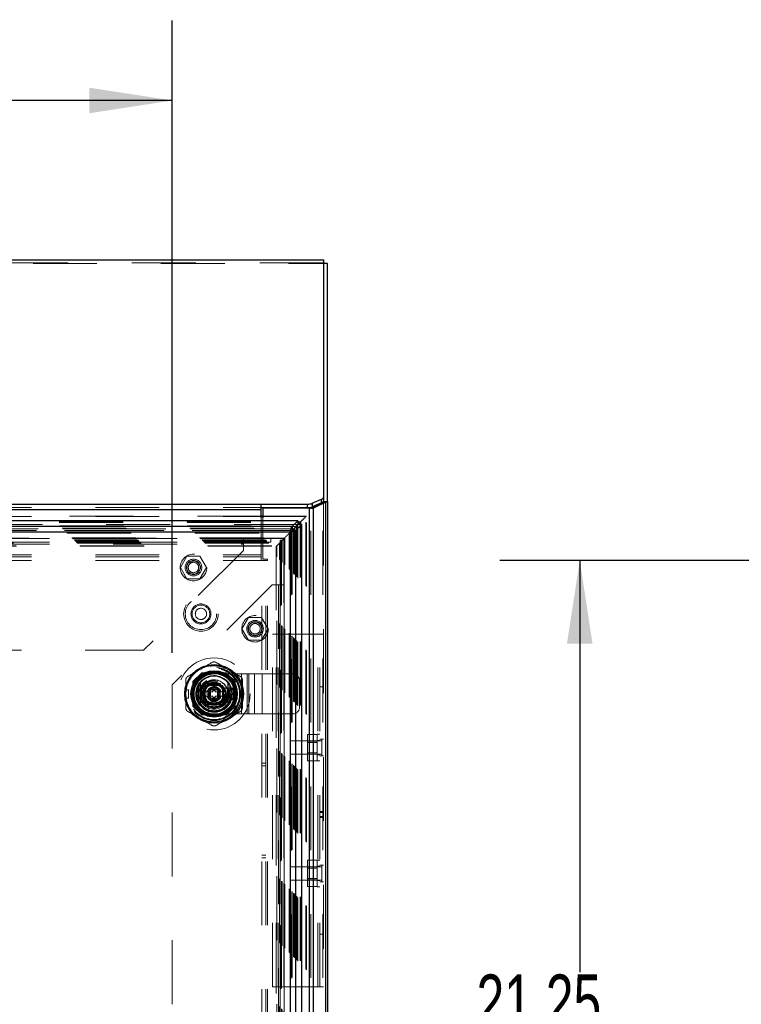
# Model space of a CAD drawing. Header units: inches. Extents: x 0.2 to 10.7, y 0.2 to 7.9.
# Tile 52 of 95: x 4.4 to 5.5, y 4.2 to 5.7. Entities that reach past the tile are written whole.
import ezdxf

# ---------------------------------------------------------------- set-up
doc = ezdxf.new("R2010")
doc.units = ezdxf.units.IN
doc.header["$MEASUREMENT"] = 0
doc.linetypes.add('HIDDEN', pattern=[0.075, 0.05, -0.025])
doc.layers.add('DIMENSIONS', color=140, linetype='Continuous')
doc.styles.add('SLDTEXTSTYLE0', font='TXT', dxfattribs={"width": 0.7})
doc.dimstyles.new('SLDDIMSTYLE0', dxfattribs={"dimtxt": 0.084961, "dimasz": 0.13, "dimexe": 0, "dimexo": 0.0625, "dimgap": 0.02124, "dimtad": 0, "dimtih": 1, "dimtoh": 1, "dimlfac": 12, "dimrnd": 1e-09, "dimzin": 12, "dimdsep": 46, "dimtxsty": 'SLDTEXTSTYLE0', "dimsah": 1, "dimcen": 0.09, "dimadec": 0, "dimazin": 3, "dimtfac": 1, "dimtofl": 0, "dimtmove": 0, "dimatfit": 3, "dimfxl": 0, "dimfrac": 2, "dimtolj": 1, "dimtzin": 12, "dimarcsym": 0})

# ---------------------------------------------------------------- blocks, each defined once
blk = doc.blocks.new('_D_1')
at = {"layer": 'DIMENSIONS'}
for p, q in [((3.4492, 4.7496), (3.4492, 5.7391)), ((4.6304, 4.7496), (4.6304, 5.7391)), ((3.4492, 5.6141), (3.7457, 5.6141)), ((3.8609, 5.6141), (3.8323, 5.6141)), ((3.8323, 5.6141), (3.8323, 5.4791)), ((4.184, 5.6141), (4.2125, 5.6141)), ((4.2125, 5.6141), (4.2125, 5.4791)), ((4.6304, 5.6141), (4.2991, 5.6141)), ((3.8323, 5.4791), (3.8609, 5.4791)), ((4.2125, 5.4791), (4.184, 5.4791))]:
    blk.add_line(p, q, dxfattribs=at)
for points in [[(3.4492, 5.6141), (3.5792, 5.5941), (3.5792, 5.6341)], [(4.6304, 5.6141), (4.5004, 5.6341), (4.5004, 5.5941)]]:
    blk.add_solid(points, dxfattribs=at)
at = {"layer": 'DIMENSIONS', "char_height": 0.08333, "attachment_point": 1, "style": 'SLDTEXTSTYLE0'}
for s, insert in [('14.17', (3.8609, 5.7406)), ('360.0', (3.8609, 5.5865))]:
    blk.add_mtext(s, dxfattribs=dict(at, insert=insert))
blk = doc.blocks.new('_D_17')
at = {"layer": 'DIMENSIONS'}
for p, q in [((6.0556, 4.8938), (5.1432, 4.8938)), ((5.2682, 4.8938), (5.2682, 4.2496)), ((5.1066, 4.1195), (5.0781, 4.1195)), ((5.0781, 4.1195), (5.0781, 3.9845)), ((5.4298, 4.1195), (5.4583, 4.1195)), ((5.4583, 4.1195), (5.4583, 3.9845)), ((5.0781, 3.9845), (5.1066, 3.9845)), ((5.4583, 3.9845), (5.4298, 3.9845)), ((5.2682, 3.1229), (5.2682, 3.8304)), ((6.0556, 3.1229), (5.1432, 3.1229))]:
    blk.add_line(p, q, dxfattribs=at)
for points in [[(5.2682, 4.8938), (5.2482, 4.7638), (5.2882, 4.7638)], [(5.2682, 3.1229), (5.2882, 3.2529), (5.2482, 3.2529)]]:
    blk.add_solid(points, dxfattribs=at)
at = {"layer": 'DIMENSIONS', "char_height": 0.08333, "attachment_point": 1, "style": 'SLDTEXTSTYLE0'}
for s, insert in [('21.25', (5.1066, 4.2459)), ('539.8', (5.1066, 4.0919)), ('OPENING', (5.0061, 3.9378))]:
    blk.add_mtext(s, dxfattribs=dict(at, insert=insert))

msp = doc.modelspace()

# ---------------------------------------------------------------- linework, layer by layer
at = {"color": 7, "linetype": 'Continuous', "lineweight": 25}
for p, q in [((3.2124963, 5.3644141), (4.8671629, 5.3644141)), ((4.8671629, 5.3644141), (4.8671629, 4.9928558)), ((4.8731629, 5.3589762), (4.8671629, 5.3589762)), ((4.8731629, 4.9862764), (4.8731629, 5.3589762)), ((3.3099963, 4.9822278), (4.7696629, 4.9822278)), ((4.7696629, 4.974071), (4.7696629, 4.9822278)), ((4.7696629, 4.9822278), (4.8420149, 4.9822278)), ((4.8420149, 4.9767899), (4.8420149, 4.9822278)), ((4.8472083, 4.9761225), (4.8662843, 4.9850961)), ((4.8493806, 4.9835172), (4.864112, 4.9897429)), ((4.864112, 4.9843051), (4.8493806, 4.9780793)), ((4.8493806, 4.9835172), (4.8493806, 4.9780793)), ((4.8705269, 4.9850961), (4.8514509, 4.9761225)), ((4.864112, 4.9843051), (4.864112, 4.9897429)), ((4.8662843, 4.9850961), (4.8705269, 4.9850961)), ((4.8669346, 4.985727), (4.8724778, 4.985727)), ((4.8671629, 4.9928558), (4.8671629, 4.9874179)), ((4.8671629, 4.9862764), (4.8671629, 4.9874179)), ((4.8671629, 4.9862764), (4.8731629, 4.9862764)), ((4.8705269, 3.0404469), (4.8705269, 4.9850961)), ((4.8731629, 4.9862764), (4.8731629, 3.0404469)), ((3.3099963, 4.974071), (4.7696629, 4.974071)), ((4.7696629, 4.9767899), (4.8420149, 4.9767899)), ((4.7696629, 4.960929), (4.7696629, 4.974071)), ((4.7720796, 4.9635625), (4.7696629, 4.9635625)), ((4.7720796, 4.9758636), (4.7720796, 4.960929)), ((4.845087, 4.9758636), (4.7720796, 4.9758636)), ((4.845087, 3.0404469), (4.845087, 4.9758636)), ((4.8503474, 4.9758636), (4.845087, 4.9758636)), ((4.8472083, 4.9761225), (4.8514509, 4.9761225)), ((4.8514509, 3.0404469), (4.8514509, 4.9761225)), ((4.8269883, 4.9560776), (3.2526302, 4.9560776)), ((4.7696629, 4.9626298), (4.7720796, 4.9626298)), ((4.8269883, 4.9560776), (4.8179038, 4.946993)), ((4.8263964, 4.9495768), (4.8179038, 4.9410842)), ((4.817913, 4.9410749), (4.8264064, 4.9495682)), ((4.8238219, 4.9410749), (4.8329064, 4.9501595)), ((4.8261878, 4.9534935), (4.830364, 4.9534935)), ((4.8262947, 4.9546267), (4.8314972, 4.9546267)), ((4.8264397, 4.9495692), (4.830364, 4.9534935)), ((4.8269883, 4.9560776), (4.8269883, 4.9556621)), ((4.830364, 4.9534935), (4.8314972, 4.9546267)), ((4.830364, 4.9493602), (4.830364, 4.9534935)), ((4.8314972, 4.9494671), (4.8314972, 4.9546267)), ((4.8329064, 4.9501595), (4.8325126, 4.9501595)), ((4.8329064, 3.0665514), (4.8329064, 4.9501595)), ((4.8179038, 4.946993), (3.2617147, 4.946993)), ((4.8149586, 4.9381298), (3.2646599, 4.9381298)), ((4.8149586, 4.9381298), (4.8149586, 3.078581)), ((4.8151158, 4.9382453), (4.8179292, 4.9410587)), ((4.8179038, 4.946993), (4.8179038, 4.9410842)), ((4.8238219, 4.9410749), (4.817913, 4.9410749)), ((4.8238219, 3.0756359), (4.8238219, 4.9410749)), ((4.6711584, 4.6987823), (4.6711584, 4.6714063)), ((4.720371, 4.6987823), (4.720371, 4.6714063))]:
    msp.add_line(p, q, dxfattribs=at)
at = {"color": 7, "linetype": 'HIDDEN', "lineweight": 18}
for p, q in [((3.2124963, 5.3589762), (4.8671629, 5.3589762)), ((4.8671629, 5.3599296), (3.2154963, 5.3599296)), ((4.8662843, 3.0404469), (4.8662843, 4.9850961)), ((4.8671629, 4.9862764), (4.8671629, 3.0404469)), ((3.3099963, 4.9767899), (4.7696629, 4.9767899)), ((3.3099963, 4.974071), (4.7696629, 4.974071)), ((4.7696629, 4.9635625), (3.3099963, 4.9635625)), ((4.8404286, 4.9635625), (4.7720796, 4.9635625)), ((4.8404242, 3.0531681), (4.8404242, 4.9635428)), ((4.845087, 3.0404469), (4.845087, 4.9758636)), ((4.8472083, 3.0404469), (4.8472083, 4.9761225)), ((4.8269883, 4.9501687), (3.2526302, 4.9501687)), ((3.2533238, 4.9546267), (4.8262947, 4.9546267)), ((3.2534307, 4.9534935), (4.8261878, 4.9534935)), ((3.2543232, 4.9484248), (4.8252954, 4.9484248)), ((3.3099963, 4.9626298), (4.7696629, 4.9626298)), ((4.7696629, 4.9028155), (4.7696629, 4.960929)), ((4.7720796, 4.9626298), (4.8395003, 4.9626298)), ((4.7720796, 4.960929), (4.7720796, 4.8962803)), ((4.8252954, 4.9484248), (4.8264397, 4.9495692)), ((4.8252954, 3.068286), (4.8252954, 4.9484248)), ((4.8269883, 4.9501687), (4.8263964, 4.9495768)), ((4.8264064, 4.9495682), (4.8269976, 4.9501595)), ((4.8269883, 4.9556621), (4.8269883, 4.9501687)), ((4.8325126, 4.9501595), (4.8269976, 4.9501595)), ((4.8269976, 3.0665514), (4.8269976, 4.9501595)), ((4.830364, 3.0673506), (4.830364, 4.9493602)), ((4.8314972, 3.0672437), (4.8314972, 4.9494671)), ((4.8378357, 4.9609662), (4.8395003, 4.9626298)), ((4.8395003, 3.054081), (4.8395003, 4.9626298)), ((4.8243116, 4.9474353), (3.2552919, 4.9474353)), ((3.2580729, 4.9446751), (4.8215456, 4.9446751)), ((3.2588868, 4.9438612), (4.8207317, 4.9438612)), ((3.2590365, 4.9437115), (4.820582, 4.9437115)), ((4.8203504, 4.943484), (3.2592803, 4.943484)), ((3.2616372, 4.9411081), (4.8179861, 4.9411081)), ((4.8179038, 4.9410842), (3.2617147, 4.9410842)), ((3.2618703, 4.9408777), (4.8177482, 4.9408777)), ((3.2641893, 4.9385587), (4.8154293, 4.9385587)), ((3.2643831, 4.9383384), (4.8152347, 4.9383384)), ((4.8149586, 4.9381298), (3.2646599, 4.9381298)), ((3.2654916, 4.9372564), (4.8141269, 4.9372564)), ((3.2662224, 4.9365256), (4.8133961, 4.9365256)), ((4.8133961, 4.9365256), (4.8141269, 4.9372564)), ((4.8133961, 3.0801852), (4.8133961, 4.9365256)), ((4.8141269, 4.9372564), (4.8151158, 4.9382453)), ((4.8141269, 3.0794545), (4.8141269, 4.9372564)), ((4.8149586, 4.9381298), (4.8149586, 3.078581)), ((4.8154293, 3.0781521), (4.8154293, 4.9385587)), ((4.816554, 4.9396804), (4.816554, 3.0770328)), ((4.8177482, 3.0758331), (4.8177482, 4.9408777)), ((4.8178822, 4.9410138), (4.8178822, 3.0756973)), ((4.817913, 3.0756359), (4.817913, 4.9410749)), ((4.8201748, 3.0733964), (4.8201748, 4.9433017)), ((4.820582, 3.0729994), (4.820582, 4.9437115)), ((4.8207317, 3.0728497), (4.8207317, 4.9438612)), ((4.8215456, 3.0720357), (4.8215456, 4.9446751)), ((4.8243903, 3.0691876), (4.8243903, 4.9475216)), ((3.2731063, 4.9296417), (4.8065122, 4.9296417)), ((3.2739396, 4.9288084), (4.8056789, 4.9288084)), ((4.8056643, 4.9288144), (3.2739605, 4.9288144)), ((4.8054901, 4.9286494), (3.2741068, 4.9286494)), ((3.2743563, 4.9283917), (4.8052622, 4.9283917)), ((3.2743563, 4.9283917), (4.8052622, 4.9283917)), ((3.2747729, 4.9279751), (4.8048456, 4.9279751)), ((3.2747751, 4.927962), (4.8048539, 4.927962)), ((3.2770646, 4.9256834), (4.8025539, 4.9256834)), ((3.2770646, 4.9256834), (4.8025539, 4.9256834)), ((3.2773056, 4.9254424), (4.8023129, 4.9254424)), ((3.2782348, 4.9245132), (4.8013837, 4.9245132)), ((3.2785229, 4.9242251), (4.8010956, 4.9242251)), ((3.2798725, 4.9228551), (4.7997668, 4.9228551)), ((3.2799138, 4.9228115), (4.7996919, 4.9228115)), ((3.2808528, 4.9218952), (4.7987657, 4.9218952)), ((3.2816258, 4.9211222), (4.7979927, 4.9211222)), ((3.2857163, 4.9170317), (4.7939022, 4.9170317)), ((3.3379621, 4.9284942), (4.7417121, 4.9284942)), ((3.3379621, 4.9224942), (4.7417121, 4.9224942)), ((3.3379621, 4.9194942), (4.7417121, 4.9194942)), ((3.3379621, 4.9194942), (4.7417121, 4.9194942)), ((4.7417121, 4.9284942), (4.7417121, 4.9194942)), ((4.7417121, 4.9284942), (4.7848788, 4.9284942)), ((4.7417121, 4.9224942), (4.7848788, 4.9224942)), ((4.7417121, 4.9194942), (4.7417121, 4.9097442)), ((4.7848788, 4.9224942), (4.7848788, 4.9284942)), ((4.7939022, 4.9170317), (4.7979927, 4.9211222)), ((4.7939022, 3.0996791), (4.7939022, 4.9170317)), ((4.7979927, 4.9211222), (4.7987657, 4.9218952)), ((4.7979927, 3.0955887), (4.7979927, 4.9211222)), ((4.7987657, 4.9218952), (4.7995226, 4.9226521)), ((4.7987657, 3.0948156), (4.7987657, 4.9218952)), ((4.8054064, 4.9258137), (4.7994064, 4.9258137)), ((4.7994064, 4.9258137), (4.7994064, 4.8558137)), ((4.799473, 4.922622), (4.799473, 3.0940897)), ((4.7996418, 4.9227713), (4.7997293, 4.9228587)), ((4.8001502, 4.9232797), (4.8002779, 4.9234074)), ((4.8010956, 4.9242251), (4.8013837, 4.9245132)), ((4.8010956, 4.9242251), (4.8010956, 3.0924858)), ((4.8013837, 3.0921976), (4.8013837, 4.9245132)), ((4.8023129, 4.9254424), (4.8056789, 4.9288084)), ((4.8023129, 3.0912684), (4.8023129, 4.9254424)), ((4.8025539, 3.0910274), (4.8025539, 4.9256834)), ((4.8025539, 3.0910274), (4.8025539, 4.9256834)), ((4.8047979, 4.9279373), (4.8047979, 3.0887435)), ((4.8048456, 3.0887358), (4.8048456, 4.9279751)), ((4.8052622, 3.0883191), (4.8052622, 4.9283917)), ((4.8052622, 4.9283917), (4.8052622, 3.0883191)), ((4.8054064, 4.9258137), (4.8054064, 4.8558137)), ((4.8054661, 3.0881384), (4.8054661, 4.9285652)), ((4.8056789, 4.9288084), (4.8065122, 4.9296417)), ((4.8056789, 3.0879024), (4.8056789, 4.9288084)), ((4.8056937, 4.739189), (4.8056978, 4.9287983)), ((4.8065122, 3.0870691), (4.8065122, 4.9296417)), ((3.2864178, 4.9162981), (4.7931832, 4.9162981)), ((3.3099963, 4.9028155), (4.7696629, 4.9028155)), ((3.3099963, 4.9028155), (4.7696629, 4.9028155)), ((4.7417121, 4.9097442), (4.5854621, 4.7534942)), ((4.7696629, 4.8938155), (4.7696629, 4.9028155)), ((4.7931738, 4.9163019), (4.7931738, 3.1004096)), ((3.3099963, 4.8998155), (4.7696629, 4.8998155)), ((3.3099963, 4.8938155), (4.7696629, 4.8938155)), ((4.6532418, 4.9007442), (4.6429938, 4.8829942)), ((4.6737377, 4.9007442), (4.6532418, 4.9007442)), ((4.6839857, 4.8829942), (4.6737377, 4.9007442)), ((4.7705796, 3.1228636), (4.7705796, 4.8937803)), ((4.7795796, 4.8937803), (4.7705796, 4.8937803)), ((4.7720796, 4.8962803), (4.7795796, 4.8962803)), ((4.7765796, 3.1228636), (4.7765796, 4.8937803)), ((4.7795796, 4.8937803), (4.7795796, 4.8962803)), ((4.7795796, 3.1228636), (4.7795796, 4.8937803)), ((4.7795796, 3.1228636), (4.7795796, 4.8937803)), ((4.6429938, 4.8829942), (4.6532418, 4.8652442)), ((4.6737377, 4.8652442), (4.6839857, 4.8829942)), ((4.7866564, 4.8558137), (4.6304064, 4.6995637)), ((4.6532418, 4.8652442), (4.6737377, 4.8652442)), ((4.7964064, 4.8558137), (4.7866564, 4.8558137)), ((4.7964064, 4.8558137), (4.7964064, 3.1608971)), ((4.8054064, 4.8558137), (4.7964064, 4.8558137)), ((4.7964064, 4.8558137), (4.7964064, 3.1608971)), ((4.7994064, 4.8558137), (4.7994064, 3.1608971)), ((4.8054064, 4.8558137), (4.8054064, 3.1608971)), ((4.7496585, 4.8049526), (4.7394105, 4.7872026)), ((4.7701544, 4.8049526), (4.7496585, 4.8049526)), ((4.7804024, 4.7872026), (4.7701544, 4.8049526)), ((4.7394105, 4.7872026), (4.7496585, 4.7694526)), ((4.7701544, 4.7694526), (4.7804024, 4.7872026)), ((4.7869963, 4.7785303), (4.7929963, 4.7785303)), ((4.7869963, 4.2266969), (4.7869963, 4.7785303)), ((4.7929963, 4.2266969), (4.7929963, 4.7785303)), ((4.7959963, 4.7785303), (4.7929963, 4.7785303)), ((4.7959963, 4.2266969), (4.7959963, 4.7785303)), ((4.7959963, 4.2266969), (4.7959963, 4.7785303)), ((4.8581629, 4.7785303), (4.7959963, 4.7785303)), ((4.8581629, 4.2266969), (4.8581629, 4.7785303)), ((4.8671629, 4.7785303), (4.8581629, 4.7785303)), ((4.8581629, 4.2266969), (4.8581629, 4.7785303)), ((4.8611629, 4.2266969), (4.8611629, 4.7785303)), ((4.7496585, 4.7694526), (4.7701544, 4.7694526)), ((3.4942121, 4.7534942), (4.5854621, 4.7534942)), ((4.676365, 4.7182026), (4.6626564, 4.704494)), ((4.676515, 4.7180526), (4.6628064, 4.704344)), ((4.7148645, 4.7182026), (4.676365, 4.7182026)), ((4.7150144, 4.7180526), (4.676515, 4.7180526)), ((4.7107994, 4.7179027), (4.68073, 4.7179027)), ((4.7100957, 4.7230397), (4.7122278, 4.7267326)), ((4.7100957, 4.7230397), (4.7214609, 4.716478)), ((4.7235929, 4.7201709), (4.7122278, 4.7267326)), ((4.7285731, 4.704494), (4.7148645, 4.7182026)), ((4.7214609, 4.716478), (4.7235929, 4.7201709)), ((4.6626564, 4.704494), (4.6626564, 4.6659945)), ((4.6628064, 4.704344), (4.6628064, 4.6658446)), ((4.6768228, 4.6850943), (4.6862937, 4.7014985)), ((4.6862937, 4.7014985), (4.7052357, 4.7014985)), ((4.6957631, 4.716346), (4.7270131, 4.716346)), ((4.7052357, 4.7014985), (4.7147066, 4.6850943)), ((4.7270131, 4.653846), (4.7270131, 4.716346)), ((4.7270131, 4.716346), (4.7501895, 4.716346)), ((4.7270131, 4.653846), (4.7270131, 4.716346)), ((4.728723, 4.704344), (4.7285731, 4.704494)), ((4.7285731, 4.6659945), (4.7285731, 4.704494)), ((4.728723, 4.6658446), (4.728723, 4.704344)), ((4.7386013, 4.653846), (4.7386013, 4.716346)), ((4.7476574, 4.653846), (4.7476574, 4.716346)), ((4.7501895, 4.653846), (4.7501895, 4.716346)), ((4.7501895, 4.716346), (4.7592456, 4.716346)), ((4.7592456, 4.653846), (4.7592456, 4.716346)), ((4.7592456, 4.716346), (4.7708338, 4.716346)), ((4.7708338, 4.653846), (4.7708338, 4.716346)), ((4.7708338, 4.716346), (4.8190964, 4.716346)), ((4.7708338, 4.653846), (4.7708338, 4.716346)), ((4.8295131, 4.6642626), (4.8295131, 4.7059293)), ((4.6304064, 4.6995637), (4.6304064, 3.3171471)), ((4.6514734, 4.691656), (4.6557375, 4.691656)), ((4.6514734, 4.6785326), (4.6514734, 4.691656)), ((4.6557375, 4.6785326), (4.6557375, 4.691656)), ((4.6629563, 4.700129), (4.6629563, 4.6700596)), ((4.6877266, 4.6883752), (4.678717, 4.6883752)), ((4.6826381, 4.698221), (4.6826381, 4.671971)), ((4.7088881, 4.698221), (4.6826381, 4.698221)), ((4.6826413, 4.6946609), (4.6826413, 4.6755277)), ((4.7053313, 4.6982177), (4.6861981, 4.6982177)), ((4.6877266, 4.6883752), (4.6877266, 4.6818135)), ((4.6883828, 4.6883752), (4.6877266, 4.6883752)), ((4.6883828, 4.6883752), (4.6883828, 4.6818135)), ((4.6886711, 4.6883752), (4.6883828, 4.6883752)), ((4.6897349, 4.6883752), (4.6886711, 4.6883752)), ((4.6886711, 4.6883752), (4.6886711, 4.6818135)), ((4.6904309, 4.6883752), (4.6897349, 4.6883752)), ((4.6897349, 4.6883752), (4.6897349, 4.6818135)), ((4.6904309, 4.6883752), (4.6904309, 4.6818135)), ((4.6937962, 4.6883752), (4.6904309, 4.6883752)), ((4.6937962, 4.6949368), (4.6977332, 4.6949368)), ((4.6937962, 4.6949368), (4.6937962, 4.6931324)), ((4.6937962, 4.6931324), (4.6977332, 4.6931324)), ((4.6937962, 4.6931324), (4.6937962, 4.6924762)), ((4.6937962, 4.6924762), (4.6977332, 4.6924762)), ((4.6937962, 4.6924762), (4.6937962, 4.6921879)), ((4.6937962, 4.6921879), (4.6937962, 4.6911241)), ((4.6937962, 4.6921879), (4.6977332, 4.6921879)), ((4.6937962, 4.6911241), (4.6937962, 4.6904281)), ((4.6937962, 4.6911241), (4.6977332, 4.6911241)), ((4.6937962, 4.6904281), (4.6937962, 4.6883752)), ((4.6937962, 4.6904281), (4.6977332, 4.6904281)), ((4.6977332, 4.6949368), (4.6977332, 4.6931324)), ((4.6977332, 4.6931324), (4.6977332, 4.6924762)), ((4.6977332, 4.6924762), (4.6977332, 4.6921879)), ((4.6977332, 4.6921879), (4.6977332, 4.6911241)), ((4.6977332, 4.6911241), (4.6977332, 4.6904281)), ((4.6977332, 4.6904281), (4.6977332, 4.6883752)), ((4.7010985, 4.6883752), (4.6977332, 4.6883752)), ((4.7010985, 4.6883752), (4.7010985, 4.6818135)), ((4.7017944, 4.6883752), (4.7010985, 4.6883752)), ((4.7028583, 4.6883752), (4.7017944, 4.6883752)), ((4.7017944, 4.6883752), (4.7017944, 4.6818135)), ((4.7028583, 4.6883752), (4.7028583, 4.6818135)), ((4.7031466, 4.6883752), (4.7028583, 4.6883752)), ((4.7031466, 4.6883752), (4.7031466, 4.6818135)), ((4.7038028, 4.6883752), (4.7031466, 4.6883752)), ((4.7038028, 4.6883752), (4.7038028, 4.6818135)), ((4.7128124, 4.6883752), (4.7038028, 4.6883752)), ((4.7088881, 4.671971), (4.7088881, 4.698221)), ((4.7088881, 4.6755277), (4.7088881, 4.6946609)), ((4.7229625, 4.6942807), (4.7093555, 4.6942807)), ((4.7128124, 4.6883752), (4.7127228, 4.6885303)), ((4.7163881, 4.6942626), (4.7263881, 4.6942626)), ((4.7188881, 4.6917626), (4.7163881, 4.6942626)), ((4.7163881, 4.6759293), (4.7163881, 4.6942626)), ((4.7188881, 4.6917626), (4.7238881, 4.6917626)), ((4.7188881, 4.6784293), (4.7188881, 4.6917626)), ((4.7238881, 4.6917626), (4.7263881, 4.6942626)), ((4.7238881, 4.6917626), (4.7238881, 4.6784293)), ((4.7263881, 4.6942626), (4.7263881, 4.6759293)), ((4.7285731, 4.6700596), (4.7285731, 4.700129)), ((4.8671629, 4.6962907), (4.8611629, 4.6962907)), ((4.6514734, 4.6785326), (4.6557375, 4.6785326)), ((4.6862937, 4.6686901), (4.6768228, 4.6850943)), ((4.6877266, 4.6818135), (4.678717, 4.6818135)), ((4.6826381, 4.671971), (4.7088881, 4.671971)), ((4.6861981, 4.671971), (4.7053313, 4.671971)), ((4.6865783, 4.6715036), (4.6865783, 4.6578965)), ((4.6883828, 4.6818135), (4.6877266, 4.6818135)), ((4.6886711, 4.6818135), (4.6883828, 4.6818135)), ((4.6897349, 4.6818135), (4.6886711, 4.6818135)), ((4.6904309, 4.6818135), (4.6897349, 4.6818135)), ((4.6937962, 4.6818135), (4.6904309, 4.6818135)), ((4.6937962, 4.6818135), (4.6937962, 4.6797605)), ((4.6937962, 4.6797605), (4.6977332, 4.6797605)), ((4.6937962, 4.6797605), (4.6937962, 4.6790646)), ((4.6937962, 4.6790646), (4.6937962, 4.6780007)), ((4.6937962, 4.6790646), (4.6977332, 4.6790646)), ((4.6937962, 4.6780007), (4.6977332, 4.6780007)), ((4.6937962, 4.6780007), (4.6937962, 4.6777124)), ((4.6937962, 4.6777124), (4.6977332, 4.6777124)), ((4.6937962, 4.6777124), (4.6937962, 4.6770563)), ((4.6937962, 4.6770563), (4.6977332, 4.6770563)), ((4.6937962, 4.6770563), (4.6937962, 4.6752518)), ((4.6937962, 4.6752518), (4.6977332, 4.6752518)), ((4.7010985, 4.6818135), (4.6977332, 4.6818135)), ((4.6977332, 4.6818135), (4.6977332, 4.6797605)), ((4.6977332, 4.6797605), (4.6977332, 4.6790646)), ((4.6977332, 4.6790646), (4.6977332, 4.6780007)), ((4.6977332, 4.6780007), (4.6977332, 4.6777124)), ((4.6977332, 4.6777124), (4.6977332, 4.6770563)), ((4.6977332, 4.6770563), (4.6977332, 4.6752518)), ((4.7017944, 4.6818135), (4.7010985, 4.6818135)), ((4.7028583, 4.6818135), (4.7017944, 4.6818135)), ((4.7031466, 4.6818135), (4.7028583, 4.6818135)), ((4.7038028, 4.6818135), (4.7031466, 4.6818135)), ((4.7128124, 4.6818135), (4.7038028, 4.6818135)), ((4.7147066, 4.6850943), (4.7052357, 4.6686901)), ((4.7127228, 4.6816583), (4.7128124, 4.6818135)), ((4.7188881, 4.6784293), (4.7163881, 4.6759293)), ((4.7263881, 4.6759293), (4.7163881, 4.6759293)), ((4.7238881, 4.6784293), (4.7188881, 4.6784293)), ((4.7238881, 4.6784293), (4.7263881, 4.6759293)), ((4.6626564, 4.6659945), (4.676365, 4.6522859)), ((4.7052357, 4.6686901), (4.6862937, 4.6686901)), ((4.7148645, 4.6522859), (4.7285731, 4.6659945)), ((4.7150144, 4.652136), (4.728723, 4.6658446)), ((4.676365, 4.6522859), (4.676515, 4.652136)), ((4.676365, 4.6522859), (4.7148645, 4.6522859)), ((4.676515, 4.652136), (4.7150144, 4.652136)), ((4.68073, 4.6522859), (4.7107994, 4.6522859)), ((4.6957631, 4.653846), (4.7270131, 4.653846)), ((4.7214609, 4.6537106), (4.7100957, 4.6471489)), ((4.7122278, 4.643456), (4.7100957, 4.6471489)), ((4.7235929, 4.6500177), (4.7122278, 4.643456)), ((4.7235929, 4.6500177), (4.7214609, 4.6537106)), ((4.7270131, 4.653846), (4.7501895, 4.653846)), ((4.7501895, 4.653846), (4.7592456, 4.653846)), ((4.7592456, 4.653846), (4.7708338, 4.653846)), ((4.7708338, 4.653846), (4.8190964, 4.653846)), ((4.8150796, 4.6114469), (4.8150796, 4.5906136)), ((4.8645588, 4.6114469), (4.8150796, 4.6114469)), ((4.8574129, 4.6215262), (4.8419963, 4.6215262)), ((4.8419963, 4.6215262), (4.8419963, 4.6112782)), ((4.8574129, 4.6112782), (4.8419963, 4.6112782)), ((4.8419963, 4.6112782), (4.8419963, 4.5907823)), ((4.8574129, 4.6091928), (4.8419963, 4.6091928)), ((4.8574129, 4.5801969), (4.8574129, 4.6218636)), ((4.8611629, 4.6218636), (4.8574129, 4.6218636)), ((4.8611629, 4.6120719), (4.8574129, 4.6120719)), ((4.8671629, 4.6140511), (4.8611629, 4.6140511)), ((4.8645588, 4.6140511), (4.8645588, 4.5880094)), ((4.8150796, 4.5906136), (4.8645588, 4.5906136)), ((4.8419963, 4.5928678), (4.8574129, 4.5928678)), ((4.8574129, 4.5907823), (4.8419963, 4.5907823)), ((4.8419963, 4.5907823), (4.8419963, 4.5805343)), ((4.8574129, 4.5805343), (4.8419963, 4.5805343)), ((4.8574129, 4.5899886), (4.8611629, 4.5899886)), ((4.8574129, 4.5801969), (4.8611629, 4.5801969)), ((4.8671629, 4.5880094), (4.8611629, 4.5880094)), ((4.7765796, 4.5765719), (4.7705796, 4.5765719)), ((4.7705796, 4.5724053), (4.7765796, 4.5724053)), ((4.8671629, 4.5012308), (4.8611629, 4.5012308)), ((4.8671629, 4.5008304), (4.8611629, 4.5008304)), ((4.8671629, 4.5005902), (4.8611629, 4.5005902)), ((4.8671629, 4.49977), (4.8611629, 4.49977)), ((4.8671629, 4.4993412), (4.8611629, 4.4993412)), ((4.8671629, 4.4932561), (4.8611629, 4.4932561)), ((4.8671629, 4.4922313), (4.8611629, 4.4922313)), ((4.8611629, 4.4920136), (4.8671629, 4.4920136)), ((4.8671629, 4.491847), (4.8611629, 4.491847)), ((4.7705796, 4.4328219), (4.7765796, 4.4328219)), ((4.7705796, 4.4286553), (4.7765796, 4.4286553)), ((4.8574129, 4.4246929), (4.8419963, 4.4246929)), ((4.8419963, 4.4246929), (4.8419963, 4.4144449)), ((4.8574129, 4.3833636), (4.8574129, 4.4250303)), ((4.8611629, 4.4250303), (4.8574129, 4.4250303)), ((4.8150796, 4.4146136), (4.8150796, 4.3937803)), ((4.8645588, 4.4146136), (4.8150796, 4.4146136)), ((4.8574129, 4.4144449), (4.8419963, 4.4144449)), ((4.8419963, 4.4144449), (4.8419963, 4.393949)), ((4.8574129, 4.4123594), (4.8419963, 4.4123594)), ((4.8611629, 4.4152386), (4.8574129, 4.4152386)), ((4.8671629, 4.4172178), (4.8611629, 4.4172178)), ((4.8645588, 4.4172178), (4.8645588, 4.3911761)), ((4.8150796, 4.3937803), (4.8645588, 4.3937803)), ((4.8419963, 4.3960344), (4.8574129, 4.3960344)), ((4.8574129, 4.393949), (4.8419963, 4.393949)), ((4.8419963, 4.393949), (4.8419963, 4.383701)), ((4.8574129, 4.3931553), (4.8611629, 4.3931553)), ((4.8574129, 4.383701), (4.8419963, 4.383701)), ((4.8574129, 4.3833636), (4.8611629, 4.3833636)), ((4.8671629, 4.3911761), (4.8611629, 4.3911761)), ((4.8671629, 4.3089365), (4.8611629, 4.3089365)), ((4.7869963, 4.2266969), (4.7929963, 4.2266969)), ((4.7959963, 4.2266969), (4.7929963, 4.2266969)), ((4.8581629, 4.2266969), (4.7959963, 4.2266969)), ((4.8671629, 4.2266969), (4.8581629, 4.2266969))]:
    msp.add_line(p, q, dxfattribs=at)
at = {"color": 7, "linetype": 'HIDDEN', "lineweight": 18, "flags": 128}
for points in [[(4.8001977, 4.9233253), (4.7999029, 4.923023), (4.7997219, 4.9228435), (4.7995924, 4.9227268), (4.7995526, 4.9226852), (4.7995228, 4.9226523), (4.7994935, 4.9226176), (4.7995562, 4.9226768), (4.8000388, 4.9231663), (4.8023129, 4.9254424), (4.8023129, 4.9254424)], [(4.7179104, 4.7234517), (4.7127143, 4.7260142), (4.7119834, 4.7263093)], [(4.7233486, 4.7197476), (4.7227276, 4.720233), (4.7179104, 4.7234517)], [(4.6519621, 4.691656), (4.6518523, 4.6908755), (4.6514734, 4.6850943)], [(4.6514734, 4.6850943), (4.6518523, 4.6793131), (4.6519621, 4.6785326)], [(4.7119834, 4.6438793), (4.7127143, 4.6441745), (4.7179104, 4.6467369)], [(4.7179104, 4.6467369), (4.7227276, 4.6499556), (4.7233486, 4.650441)]]:
    msp.add_lwpolyline(points, dxfattribs=at)
at = {"color": 7, "linetype": 'HIDDEN', "lineweight": 18}
for centre, radius in [((4.6634898, 4.8829942), 0.0208333), ((4.6635454, 4.8829942), 0.0208333), ((4.6634898, 4.8829942), 0.0130208), ((4.6634898, 4.8829942), 0.0110417), ((4.6634898, 4.8829942), 0.0104167), ((4.6634898, 4.8829942), 0.0081625), ((4.6752463, 4.8103636), 0.0270833), ((4.6752463, 4.8103636), 0.0245833), ((4.6752463, 4.8103636), 0.0245833), ((4.6752463, 4.8103636), 0.015625), ((4.6752463, 4.8103636), 0.0138333), ((4.6752463, 4.8103636), 0.0088333), ((4.7599064, 4.7872026), 0.0208333), ((4.7599064, 4.7872026), 0.0130208), ((4.7599064, 4.7872026), 0.0110417), ((4.7599064, 4.7872026), 0.0104167), ((4.7599064, 4.7872026), 0.0081625), ((4.6957647, 4.6850943), 0.0564167), ((4.6956564, 4.6852721), 0.04375), ((4.6957647, 4.6850943), 0.0415329), ((4.6957647, 4.6850943), 0.0415026), ((4.6957647, 4.6850943), 0.0408935), ((4.6957647, 4.6850943), 0.0400262), ((4.6957647, 4.6850943), 0.0362533), ((4.6957647, 4.6850943), 0.0360892), ((4.6957647, 4.6850943), 0.0337927), ((4.6957647, 4.6850943), 0.0334252), ((4.6957647, 4.6850943), 0.0319882), ((4.6957647, 4.6850943), 0.0270669), ((4.6957647, 4.6850943), 0.0264108), ((4.6957647, 4.6850943), 0.0264108), ((4.6957647, 4.6850943), 0.0262467), ((4.6957647, 4.6850943), 0.0237861), ((4.6957647, 4.6850943), 0.0209974), ((4.6957647, 4.6850943), 0.0200131), ((4.6957647, 4.6850943), 0.0172244), ((4.6957647, 4.6850943), 0.0164042), ((4.6957647, 4.6850943), 0.0162402), ((4.6957647, 4.6850943), 0.0149278), ((4.6957647, 4.6850943), 0.0098425), ((4.6957647, 4.6850943), 0.0080659), ((4.6957647, 4.6850943), 0.0078297)]:
    msp.add_circle(centre, radius, dxfattribs=at)
at = {"color": 7, "linetype": 'Continuous', "lineweight": 25}
for radius in [0.0459318, 0.0362814, 0.0358174, 0.0344488, 0.0328084, 0.0321054, 0.0180446]:
    msp.add_circle((4.6957647, 4.6850943), radius, dxfattribs=at)
for centre, radius, start, end in [((4.8423846, 5.0017988), 0.0195745, 268.9177419, 290.9407771), ((4.8631568, 4.9937306), 0.0041005, 283.4694691, 347.6813897), ((4.8631568, 4.9882928), 0.0041005, 283.4694691, 347.6813897), ((4.8423846, 4.9963609), 0.0195745, 268.9177419, 290.9407771), ((4.6957647, 4.6850943), 0.0278871, 40.1191669, 139.8808331), ((4.6957647, 4.6850943), 0.0281573, 150.9137041, 209.0862959), ((4.6957647, 4.6850943), 0.0281573, 330.9137041, 29.0862959), ((4.6957647, 4.6850943), 0.0278871, 220.1191669, 319.8808331)]:
    msp.add_arc(centre, radius, start, end, dxfattribs=at)
at = {"color": 7, "linetype": 'HIDDEN', "lineweight": 18}
for centre, radius, start, end in [((4.6957647, 4.6850943), 0.0442913, 120, 171.4803757), ((4.6957647, 4.6850943), 0.0442913, 68.5196243, 120), ((4.6957647, 4.6850943), 0.0442913, 0, 51.4803757), ((4.6957631, 4.685096), 0.03125, 90, 270), ((4.6957647, 4.6850943), 0.0287073, 18.6629249, 251.3370751), ((4.6957647, 4.6850943), 0.0218176, 7.3528467, 175.552299), ((4.6957647, 4.6850943), 0.0221457, 10.98225, 167.5591528), ((4.6957647, 4.6850943), 0.0173027, 108.5459072, 131.4540928), ((4.6957647, 4.6850943), 0.0173027, 48.5459072, 71.4540928), ((4.8190964, 4.7059293), 0.0104167, 0, 90), ((4.6957647, 4.6850943), 0.0173027, 168.5459072, 169.0697518), ((4.6957647, 4.6850943), 0.0114829, 16.6015496, 163.3984504), ((4.6957647, 4.6850943), 0.0108268, 17.6397014, 162.3602986), ((4.6957647, 4.6850943), 0.0287073, 251.3370751, 18.6629249), ((4.6957647, 4.6850943), 0.0045801, 115.4548319, 134.2475009), ((4.6957647, 4.6850943), 0.0045801, 45.7524991, 64.5451681), ((4.6957647, 4.6850943), 0.0173027, 10.9302482, 11.4540928), ((4.6957647, 4.6850943), 0.0442913, 188.5196243, 240), ((4.6957647, 4.6850943), 0.0221457, 191.9005369, 270), ((4.6957647, 4.6850943), 0.0218176, 189.0369276, 270), ((4.6957647, 4.6850943), 0.0173027, 190.9302482, 191.4540928), ((4.6957647, 4.6850943), 0.0173027, 228.5459072, 251.4540928), ((4.6957647, 4.6850943), 0.0114829, 196.6015496, 343.3984504), ((4.6957647, 4.6850943), 0.0108268, 197.6397014, 342.3602986), ((4.6957647, 4.6850943), 0.0045801, 225.7524991, 244.5451681), ((4.6957647, 4.6850943), 0.0218176, 270, 354.2412475), ((4.6957647, 4.6850943), 0.0221457, 270, 349.2593124), ((4.6957647, 4.6850943), 0.0045801, 295.4548319, 314.2475009), ((4.6957647, 4.6850943), 0.0173027, 288.5459072, 311.4540928), ((4.6957647, 4.6850943), 0.0173027, 348.5459072, 349.0697518), ((4.6957647, 4.6850943), 0.0442913, 308.5196243, 0), ((4.8190964, 4.6642626), 0.0104167, 270, 0), ((4.6957647, 4.6850943), 0.0442913, 240, 291.4803757)]:
    msp.add_arc(centre, radius, start, end, dxfattribs=at)
at = {"color": 7, "linetype": 'Continuous', "lineweight": 25}
for points in [[(4.8669346, 4.985727), (4.8667841, 4.9855164), (4.8665624, 4.9853068), (4.8662843, 4.9850961)], [(4.8669346, 4.985727), (4.8670848, 4.9859102), (4.8671629, 4.9860933), (4.8671629, 4.9862764)], [(4.8724778, 4.985727), (4.8720262, 4.9855163), (4.8713615, 4.9853068), (4.8705269, 4.9850961)], [(4.8724778, 4.985727), (4.8729295, 4.9859105), (4.8731629, 4.9860929), (4.8731629, 4.9862764)], [(4.8472083, 4.9761225), (4.8470943, 4.9760362), (4.8469712, 4.9759499), (4.8468404, 4.9758636)], [(4.8514509, 4.9761225), (4.8511091, 4.9760362), (4.8507397, 4.9759499), (4.8503474, 4.9758636)]]:
    msp.add_open_spline(points, degree=3, dxfattribs=at)
at = {"color": 7, "linetype": 'HIDDEN', "lineweight": 18}
for points, knots in [([(4.8395003, 4.9626298), (4.8397234, 4.9628566), (4.8400877, 4.963227), (4.8404254, 4.9635543), (4.8404381, 4.9635656), (4.8404086, 4.9635437), (4.8403734, 4.9635124), (4.8403229, 4.9634608), (4.8402341, 4.9633642), (4.8399832, 4.9631053), (4.8388892, 4.9620178), (4.8373428, 4.9604682), (4.8360395, 4.9591677), (4.8354929, 4.9586223)], [0, 0, 0, 0, 0.176082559, 0.28754318, 0.309091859, 0.319324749, 0.329137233, 0.33878092, 0.348818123, 0.371546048, 0.438411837, 0.764478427, 1, 1, 1, 1]), ([(4.8252954, 4.9484248), (4.8253071, 4.9484371), (4.8253317, 4.948463), (4.825313, 4.9484463), (4.8252588, 4.9483889), (4.8251659, 4.9482889), (4.8250608, 4.9481816), (4.8249745, 4.9480966), (4.8248896, 4.9480164), (4.8247517, 4.947883), (4.8245716, 4.9477016), (4.8244454, 4.9475735), (4.8243942, 4.9475216)], [0, 0, 0, 0, 0.085431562, 0.179170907, 0.285214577, 0.403268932, 0.529813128, 0.582231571, 0.61667063, 0.726637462, 0.889103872, 1, 1, 1, 1]), ([(4.8319053, 4.9550333), (4.8318161, 4.9549446), (4.8313114, 4.9544426), (4.830362, 4.9535056), (4.8291133, 4.9522461), (4.8283067, 4.9514373), (4.8278889, 4.9510184)], [0, 0, 0, 0, 0.072279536, 0.40907224, 0.693928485, 1, 1, 1, 1]), ([(4.8153779, 4.9385072), (4.8152562, 4.9383855), (4.8148614, 4.9379902), (4.8140721, 4.9372071), (4.8132146, 4.9363262), (4.8126594, 4.9357575), (4.8123678, 4.9355093), (4.8119215, 4.9350102), (4.8114584, 4.9346077), (4.8104885, 4.9336084), (4.8092799, 4.9324163), (4.807902, 4.9310255), (4.8067336, 4.92987), (4.8060947, 4.9292242), (4.8057157, 4.928845), (4.8054349, 4.9285681), (4.8051606, 4.9282782), (4.8049572, 4.9280735), (4.8048444, 4.9279783), (4.8047862, 4.9279129), (4.8047881, 4.9279005), (4.8048157, 4.92793), (4.8048226, 4.9279373)], [0, 0, 0, 0, 0.034962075, 0.113523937, 0.187418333, 0.225545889, 0.240892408, 0.252539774, 0.349826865, 0.434570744, 0.577106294, 0.723840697, 0.806992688, 0.851076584, 0.867192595, 0.891302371, 0.913485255, 0.93287411, 0.950482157, 0.962243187, 0.990567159, 1, 1, 1, 1]), ([(4.8207317, 4.9438612), (4.8207551, 4.9438846), (4.8208022, 4.9439318), (4.8208564, 4.9439867), (4.8208649, 4.9439956), (4.8207959, 4.9439255), (4.8206939, 4.9438232), (4.8205762, 4.943705), (4.8203943, 4.9435291), (4.8202498, 4.9433812), (4.8201721, 4.9433017)], [0, 0, 0, 0, 0.082092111, 0.1652609, 0.338053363, 0.518458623, 0.609869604, 0.701656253, 0.839569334, 1, 1, 1, 1]), ([(4.7956407, 4.9187702), (4.7955516, 4.918679), (4.7953144, 4.9184364), (4.7948874, 4.9179884), (4.79437, 4.9174497), (4.79387, 4.9169717), (4.7934662, 4.9166189), (4.7932835, 4.9164215), (4.7932008, 4.916328), (4.7931666, 4.9162889), (4.7931937, 4.9163103), (4.7934053, 4.9165223), (4.7936927, 4.9168169), (4.7939022, 4.9170317)], [0, 0, 0, 0, 0.060962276, 0.162100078, 0.263836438, 0.371028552, 0.468190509, 0.513876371, 0.560004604, 0.605872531, 0.652123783, 0.746279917, 1, 1, 1, 1]), ([(4.800277, 4.9234065), (4.8002657, 4.9233952), (4.7996737, 4.9228032), (4.7984739, 4.9216019), (4.7973409, 4.9204656), (4.7966723, 4.9198015), (4.7966203, 4.9197498)], [0, 0, 0, 0, 0.008343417, 0.436432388, 0.956104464, 1, 1, 1, 1]), ([(4.7997488, 4.9228794), (4.7997562, 4.9207364), (4.7997771, 4.9146557), (4.7997946, 4.9036185), (4.7998058, 4.8888728), (4.7998066, 4.8717312), (4.7998016, 4.8472159), (4.7997968, 4.8167804), (4.7998015, 4.7714048), (4.7997994, 4.717091), (4.7998006, 4.5985667), (4.7997995, 4.3656375), (4.7998, 3.9777704), (4.7998006, 3.6365154), (4.7997996, 3.4015627), (4.7998015, 3.31357), (4.7997966, 3.2474369), (4.7998001, 3.2030215), (4.7998054, 3.1805788), (4.7998063, 3.1593348), (4.7997952, 3.1405924), (4.7997696, 3.1249855), (4.7997343, 3.112426), (4.7996958, 3.102488), (4.7996663, 3.0966126), (4.7996545, 3.0940023), (4.7996541, 3.0939275)], [0, 0, 0, 0, 0.003515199, 0.009974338, 0.018104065, 0.027702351, 0.038091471, 0.058316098, 0.077625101, 0.112520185, 0.147406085, 0.272038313, 0.494589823, 0.783617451, 0.831792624, 0.879978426, 0.927950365, 0.940269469, 0.952832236, 0.964762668, 0.97511566, 0.983575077, 0.990362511, 0.995716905, 0.999877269, 1, 1, 1, 1]), ([(4.8054188, 4.9285652), (4.8054514, 4.9286031), (4.805513, 4.9286747), (4.8055209, 4.928652), (4.8054562, 4.9285825), (4.8053545, 4.9285058), (4.8052353, 4.9283935), (4.8050717, 4.9282245), (4.8047464, 4.9278657), (4.8037296, 4.926876), (4.802386, 4.9255114), (4.8012689, 4.9243971), (4.8008029, 4.9239324)], [0, 0, 0, 0, 0.069433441, 0.131283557, 0.156485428, 0.191752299, 0.212394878, 0.235197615, 0.288500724, 0.387970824, 0.744729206, 1, 1, 1, 1]), ([(4.8049842, 4.9281137), (4.8049784, 4.9281074), (4.8049414, 4.9280675), (4.80368, 4.9267358), (4.8024294, 4.925522), (4.8012093, 4.9243378)], [0, 0, 0, 0, 0.0045110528, 0.0288542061, 1, 1, 1, 1]), ([(4.6924839, 4.7343434), (4.6929819, 4.7346309), (4.6935077, 4.7348486), (4.6946138, 4.7351461), (4.6951908, 4.7352222), (4.6963331, 4.7352227), (4.6969133, 4.7351463), (4.6980153, 4.7348507), (4.6985475, 4.7346309), (4.6990455, 4.7343434)], [0, 0, 0, 0, 0.25, 0.25, 0.5, 0.5, 0.75, 0.75, 1, 1, 1, 1]), ([(4.6514734, 4.7068775), (4.6514734, 4.7074526), (4.6515477, 4.7080168), (4.6518431, 4.7091235), (4.6520657, 4.7096613), (4.6526364, 4.7106507), (4.6529928, 4.7111151), (4.6537997, 4.7119216), (4.6542561, 4.7122726), (4.6547542, 4.7125601)], [0, 0, 0, 0, 0.25, 0.25, 0.5, 0.5, 0.75, 0.75, 1, 1, 1, 1]), ([(4.7367752, 4.7125601), (4.7372732, 4.7122726), (4.7377247, 4.7119261), (4.7385353, 4.7111169), (4.7388898, 4.7106553), (4.7394613, 4.7096663), (4.7396853, 4.7091255), (4.7399803, 4.7080234), (4.740056, 4.7074527), (4.740056, 4.7068775)], [0, 0, 0, 0, 0.25, 0.25, 0.5, 0.5, 0.75, 0.75, 1, 1, 1, 1]), ([(4.7264054, 4.6942807), (4.7264054, 4.6942807), (4.7263111, 4.6942807), (4.7259542, 4.6942807), (4.7256908, 4.6942807), (4.7250494, 4.6942807), (4.7246662, 4.6942807), (4.7238474, 4.6942807), (4.7234063, 4.6942807), (4.7229625, 4.6942807)], [0, 0, 0, 0, 0.25, 0.25, 0.5, 0.5, 0.75, 0.75, 1, 1, 1, 1]), ([(4.6547542, 4.6576285), (4.6542561, 4.6579161), (4.6538047, 4.6582625), (4.6529941, 4.6590717), (4.6526396, 4.6595334), (4.6520681, 4.6605223), (4.6518441, 4.6610631), (4.6515491, 4.6621652), (4.6514734, 4.662736), (4.6514734, 4.6633111)], [0, 0, 0, 0, 0.25, 0.25, 0.5, 0.5, 0.75, 0.75, 1, 1, 1, 1]), ([(4.6865783, 4.6578965), (4.6865783, 4.6574524), (4.6865783, 4.6570175), (4.6865783, 4.6561922), (4.6865783, 4.6558132), (4.6865783, 4.654846), (4.6865783, 4.6544536), (4.6865783, 4.6544536)], [0, 0, 0, 0, 0.25, 0.25, 0.5, 0.5, 1, 1, 1, 1]), ([(4.740056, 4.6633111), (4.740056, 4.662736), (4.7399817, 4.6621718), (4.7396862, 4.6610652), (4.7394637, 4.6605274), (4.738893, 4.6595379), (4.7385366, 4.6590736), (4.7377297, 4.658267), (4.7372733, 4.6579161), (4.7367752, 4.6576285)], [0, 0, 0, 0, 0.25, 0.25, 0.5, 0.5, 0.75, 0.75, 1, 1, 1, 1]), ([(4.6990455, 4.6358453), (4.6985475, 4.6355577), (4.6980217, 4.63534), (4.6969156, 4.6350426), (4.6963386, 4.6349664), (4.6951963, 4.6349659), (4.694616, 4.6350424), (4.6935141, 4.6353379), (4.6929819, 4.6355577), (4.6924839, 4.6358453)], [0, 0, 0, 0, 0.25, 0.25, 0.5, 0.5, 0.75, 0.75, 1, 1, 1, 1]), ([(4.8611629, 4.4934464), (4.8621628, 4.4934487), (4.8641628, 4.4934533), (4.8661628, 4.4934487), (4.8671629, 4.4934464)], [0, 0, 0, 0, 0.4999544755, 1, 1, 1, 1])]:
    msp.add_open_spline(points, degree=3, knots=knots, dxfattribs=at)
at = {"color": 7, "linetype": 'Continuous', "lineweight": 25}
for points, knots in [([(4.8314972, 4.9546267), (4.832005, 4.9551307), (4.8330276, 4.9561456), (4.835429, 4.9585624), (4.8373063, 4.9604375), (4.8378357, 4.9609662)], [0, 0, 0, 0, 0.414643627, 0.834948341, 1, 1, 1, 1]), ([(4.8149586, 4.9381298), (4.8152041, 4.939177), (4.8154495, 4.9402239), (4.8159403, 4.942192), (4.8161858, 4.9431127), (4.8166766, 4.9447171), (4.8169221, 4.9454004), (4.8174129, 4.9464476), (4.8176583, 4.9468112), (4.8179038, 4.946993)], [0, 0, 0, 0, 0.25, 0.25, 0.5, 0.5, 0.75, 0.75, 1, 1, 1, 1]), ([(4.8179038, 4.9410842), (4.8178336, 4.9410641), (4.8176934, 4.9410238), (4.817483, 4.9409267), (4.8172727, 4.9408039), (4.8170623, 4.940654), (4.8168519, 4.9404792), (4.8166416, 4.9402809), (4.8163787, 4.9400066), (4.816063, 4.9396374), (4.8156949, 4.9391611), (4.8153268, 4.9386534), (4.8150813, 4.9383043), (4.8149586, 4.9381298)], [0, 0, 0, 0, 0.071448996, 0.142897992, 0.214346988, 0.285795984, 0.35724498, 0.428693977, 0.500142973, 0.625107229, 0.750071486, 0.875035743, 1, 1, 1, 1]), ([(4.8238219, 4.9410749), (4.8236401, 4.9408295), (4.8232765, 4.9405841), (4.8222293, 4.9400932), (4.8215459, 4.9398478), (4.8199415, 4.9393569), (4.8190208, 4.9391115), (4.8170528, 4.9386206), (4.8160058, 4.9383752), (4.8149586, 4.9381298)], [0, 0, 0, 0, 0.25, 0.25, 0.5, 0.5, 0.75, 0.75, 1, 1, 1, 1]), ([(4.8149586, 4.9381298), (4.8150584, 4.9381999), (4.8152578, 4.9383401), (4.815554, 4.9385505), (4.8158444, 4.9387609), (4.8161259, 4.9389712), (4.8163958, 4.9391816), (4.8166514, 4.939392), (4.8169497, 4.9396548), (4.8172688, 4.9399705), (4.8175688, 4.9403386), (4.8177961, 4.9407068), (4.8178741, 4.9409522), (4.817913, 4.9410749)], [0, 0, 0, 0, 0.071448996, 0.142897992, 0.214346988, 0.285795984, 0.35724498, 0.428693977, 0.500142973, 0.625107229, 0.750071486, 0.875035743, 1, 1, 1, 1]), ([(4.674286, 4.7028808), (4.6741435, 4.7027087), (4.6739146, 4.7024759), (4.6733836, 4.7019076), (4.6730832, 4.7015722), (4.6724982, 4.7008504), (4.6722077, 4.7004586), (4.6716585, 4.6996408), (4.6714006, 4.6992177), (4.6711584, 4.6987823)], [0, 0, 0, 0, 0.25, 0.25, 0.5, 0.5, 0.75, 0.75, 1, 1, 1, 1]), ([(4.6744392, 4.6671244), (4.6744392, 4.6671244), (4.6744392, 4.6671773), (4.6744392, 4.667381), (4.6744392, 4.6675344), (4.6744392, 4.667926), (4.6744392, 4.6681623), (4.6744392, 4.6687067), (4.6744392, 4.6690164), (4.6744392, 4.6700086), (4.6744392, 4.6707706), (4.6744392, 4.6723993), (4.6744392, 4.6732534), (4.6744392, 4.6750163), (4.6744392, 4.6759308), (4.6744392, 4.677758), (4.6744392, 4.6786749), (4.6744392, 4.6814324), (4.6744392, 4.6832792), (4.6744392, 4.6869829), (4.6744392, 4.6888481), (4.6744392, 4.6925442), (4.6744392, 4.6943908), (4.6744392, 4.6970101), (4.6744392, 4.6978656), (4.6744392, 4.6994785), (4.6744392, 4.7002274), (4.6744392, 4.7015424), (4.6744392, 4.7020815), (4.6744392, 4.7026618), (4.6744392, 4.7028118), (4.6744392, 4.703012), (4.6744392, 4.7030642), (4.6744392, 4.7030642)], [0, 0, 0, 0, 0.03125, 0.03125, 0.0625, 0.0625, 0.09375, 0.09375, 0.125, 0.125, 0.1875, 0.1875, 0.25, 0.25, 0.3125, 0.3125, 0.375, 0.375, 0.5, 0.5, 0.625, 0.625, 0.75, 0.75, 0.8125, 0.8125, 0.875, 0.875, 0.9375, 0.9375, 0.96875, 0.96875, 1, 1, 1, 1]), ([(4.7170902, 4.7030642), (4.7170902, 4.7030642), (4.7170902, 4.7030113), (4.7170902, 4.7028077), (4.7170902, 4.7026542), (4.7170902, 4.7022627), (4.7170902, 4.7020264), (4.7170902, 4.7014819), (4.7170902, 4.7011722), (4.7170902, 4.7001801), (4.7170902, 4.6994181), (4.7170902, 4.6977893), (4.7170902, 4.6969353), (4.7170902, 4.6951723), (4.7170902, 4.6942579), (4.7170902, 4.6924307), (4.7170902, 4.6915137), (4.7170902, 4.6887562), (4.7170902, 4.6869095), (4.7170902, 4.6832058), (4.7170902, 4.6813405), (4.7170902, 4.6776444), (4.7170902, 4.6757978), (4.7170902, 4.6731785), (4.7170902, 4.672323), (4.7170902, 4.6707101), (4.7170902, 4.6699613), (4.7170902, 4.6686463), (4.7170902, 4.6681071), (4.7170902, 4.6675268), (4.7170902, 4.6673768), (4.7170902, 4.6671766), (4.7170902, 4.6671244), (4.7170902, 4.6671244)], [0, 0, 0, 0, 0.03125, 0.03125, 0.0625, 0.0625, 0.09375, 0.09375, 0.125, 0.125, 0.1875, 0.1875, 0.25, 0.25, 0.3125, 0.3125, 0.375, 0.375, 0.5, 0.5, 0.625, 0.625, 0.75, 0.75, 0.8125, 0.8125, 0.875, 0.875, 0.9375, 0.9375, 0.96875, 0.96875, 1, 1, 1, 1]), ([(4.720371, 4.6987823), (4.720129, 4.6992173), (4.7198721, 4.6996387), (4.7193276, 4.70045), (4.7190356, 4.7008447), (4.7184477, 4.7015706), (4.7181476, 4.7019056), (4.7176175, 4.702473), (4.717386, 4.7027086), (4.7172433, 4.7028808)], [0, 0, 0, 0, 0.25, 0.25, 0.5, 0.5, 0.75, 0.75, 1, 1, 1, 1]), ([(4.674286, 4.6673078), (4.6741435, 4.66748), (4.6739146, 4.6677127), (4.6733836, 4.668281), (4.6730832, 4.6686164), (4.6724982, 4.6693382), (4.6722077, 4.6697301), (4.6716585, 4.6705478), (4.6714006, 4.670971), (4.6711584, 4.6714063)], [0, 0, 0, 0, 0.25, 0.25, 0.5, 0.5, 0.75, 0.75, 1, 1, 1, 1]), ([(4.720371, 4.6714063), (4.720129, 4.6709714), (4.7198721, 4.67055), (4.7193276, 4.6697386), (4.7190356, 4.6693439), (4.7184477, 4.668618), (4.7181476, 4.668283), (4.7176175, 4.6677156), (4.717386, 4.6674801), (4.7172433, 4.6673078)], [0, 0, 0, 0, 0.25, 0.25, 0.5, 0.5, 0.75, 0.75, 1, 1, 1, 1])]:
    msp.add_open_spline(points, degree=3, knots=knots, dxfattribs=at)
at = {"color": 7, "linetype": 'HIDDEN', "lineweight": 18}
for points in [[(4.673619, 4.7234517), (4.6799317, 4.7270964), (4.6862173, 4.7307254), (4.6924839, 4.7343434)], [(4.7122278, 4.7267326), (4.7078191, 4.729278), (4.7034264, 4.731814), (4.6990455, 4.7343434)], [(4.6547542, 4.7125601), (4.6610207, 4.7161781), (4.6673063, 4.7198071), (4.673619, 4.7234517)], [(4.7367752, 4.7125601), (4.7323943, 4.7150894), (4.7280017, 4.7176255), (4.7235929, 4.7201709)], [(4.6514734, 4.691656), (4.6514734, 4.6967467), (4.6514734, 4.7018189), (4.6514734, 4.7068775)], [(4.740056, 4.7068775), (4.740056, 4.6996416), (4.740056, 4.6923836), (4.740056, 4.6850943)], [(4.6514734, 4.6633111), (4.6514734, 4.6683697), (4.6514734, 4.6734419), (4.6514734, 4.6785326)], [(4.740056, 4.6850943), (4.740056, 4.677805), (4.740056, 4.670547), (4.740056, 4.6633111)], [(4.673619, 4.6467369), (4.6673063, 4.6503815), (4.6610207, 4.6540105), (4.6547542, 4.6576285)], [(4.7367752, 4.6576285), (4.7323943, 4.6550992), (4.7280017, 4.6525631), (4.7235929, 4.6500177)], [(4.6924839, 4.6358453), (4.6862173, 4.6394633), (4.6799317, 4.6430922), (4.673619, 4.6467369)], [(4.7122278, 4.643456), (4.7078191, 4.6409107), (4.7034264, 4.6383746), (4.6990455, 4.6358453)]]:
    msp.add_open_spline(points, degree=3, dxfattribs=at)

# ---------------------------------------------------------------- dimensions: what is measured, and where the dimension line sits
at = {"layer": 'DIMENSIONS'}
dim = msp.add_linear_dim(base=(4.6304064, 5.6141385), p1=(3.4492121, 4.6995637), p2=(4.6304064, 4.6995637), dimstyle='SLDDIMSTYLE0', dxfattribs=at)
dim.commit()
dim.dimension.update_dxf_attribs({"geometry": '_D_1', "text_midpoint": (4.0224309, 5.6141385), "dimtype": 160})
dim = msp.add_linear_dim(base=(5.2681832, 4.8937803), p1=(6.1055809, 3.1228636), p2=(6.1055809, 4.8937803), angle=90, text='<>\\POPENING', dimstyle='SLDDIMSTYLE0', dxfattribs=at)
dim.commit()
dim.dimension.update_dxf_attribs({"geometry": '_D_17', "text_midpoint": (5.2681832, 4.0400208), "dimtype": 160})

doc.saveas('drawing.dxf')
